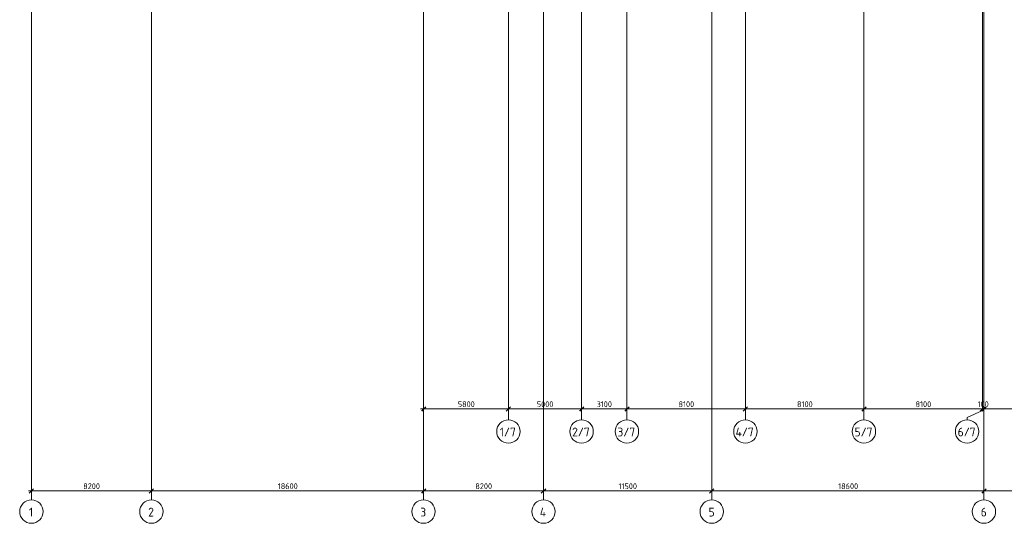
# Model space of a CAD drawing. Header units: millimetres. Extents: x -9064 to 167246, y -7619 to 134351.
# Tile 1 of 112: x -800 to 66493, y -7619 to 26784. Entities that reach past the tile are written whole.
import ezdxf

# ---------------------------------------------------------------- set-up
doc = ezdxf.new("R2010")
doc.units = ezdxf.units.MM
doc.linetypes.add('4_ Штрихпунктир_ 10 х 2 мм', pattern=[14, 10, -2, 0, -2])
for name, color, linetype, lineweight in [('A-ANNO-DIMS', 7, 'Continuous', 5), ('A-ANNO-DIMS-200', 7, 'Continuous', 5), ('S-GRID', 7, 'Continuous', 5), ('S-GRID-IDEN', 7, 'Continuous', 5)]:
    doc.layers.add(name, color=color, linetype=linetype, lineweight=lineweight)
doc.styles.add('GOST Common_1', font='GOST_Common.ttf', dxfattribs={"height": 600})
doc.styles.add('GOST Common_2', font='GOST_Common.ttf', dxfattribs={"height": 400})
doc.dimstyles.new('2_мм', dxfattribs={"dimscale": 304.8, "dimtxt": 402.285999, "dimasz": 0.984252, "dimexe": 0.656168, "dimexo": 0.984252, "dimgap": 0, "dimtad": 1, "dimdec": 0, "dimdsep": 46, "dimtxsty": 'GOST Common_2', "dimblk1": 'OBLIQUE', "dimblk2": 'OBLIQUE', "dimsah": 1, "dimcen": 0.09, "dimdle": 0.656168, "dimadec": 5, "dimazin": 2, "dimtfac": 1, "dimtdec": 4, "dimtix": 1, "dimtmove": 0, "dimatfit": 3, "dimfxl": 1, "dimtvp": 1, "dimtolj": 1, "dimtzin": 0, "dimarcsym": 2})

# ---------------------------------------------------------------- blocks, each defined once
blk = doc.blocks.new('Ось сетки - 8_0 мм-31302-Маркировочный план-схема -2 этажа на отм_-9_600')
at = {"layer": 'S-GRID-IDEN'}
blk.add_circle((0, 0), 4, dxfattribs=at)
blk = doc.blocks.new('DIMBLOCK39-Маркировочный план-схема -2 этажа на отм_-9_600')
at = {"layer": 'A-ANNO-DIMS-200'}
for p, q in [((26600, 194), (32600, 194)), ((26800, 106), (26800, 394)), ((26800, 194), (26800, 106)), ((32600, 106), (32600, 394)), ((32600, 194), (32600, 106))]:
    blk.add_line(p, q, dxfattribs=at)
at = {"layer": 'A-ANNO-DIMS-200', "lineweight": 25}
for p, q in [((26800, 194), (26650, 44)), ((26800, 194), (26950, 344)), ((32600, 194), (32450, 44)), ((32600, 194), (32750, 344))]:
    blk.add_line(p, q, dxfattribs=at)
at = {"layer": 'A-ANNO-DIMS-200', "color": 0, "insert": (29141, 716), "char_height": 400, "width": 1341.86, "attachment_point": 1, "line_spacing_factor": 1.022761, "style": 'GOST Common_2'}
blk.add_mtext('5800', dxfattribs=at)
blk = doc.blocks.new('_Oblique')
at = {"color": 0, "linetype": 'ByBlock', "lineweight": -2}
blk.add_line((-0.5, -0.5), (0.5, 0.5), dxfattribs=at)
blk = doc.blocks.new('DIMBLOCK40-Маркировочный план-схема -2 этажа на отм_-9_600')
at = {"layer": 'A-ANNO-DIMS-200', "lineweight": 25}
for p, q in [((32600, 194), (32450, 44)), ((32600, 194), (32750, 344)), ((37600, 194), (37450, 44)), ((37600, 194), (37750, 344))]:
    blk.add_line(p, q, dxfattribs=at)
at = {"layer": 'A-ANNO-DIMS-200'}
for p, q in [((32600, 106), (32600, 394)), ((32600, 194), (37600, 194)), ((32600, 194), (32600, 106)), ((37600, 106), (37600, 394)), ((37600, 194), (37600, 106))]:
    blk.add_line(p, q, dxfattribs=at)
at = {"layer": 'A-ANNO-DIMS-200', "color": 0, "insert": (34541, 716), "char_height": 400, "width": 1341.86, "attachment_point": 1, "line_spacing_factor": 1.022761, "style": 'GOST Common_2'}
blk.add_mtext('5000', dxfattribs=at)
blk = doc.blocks.new('DIMBLOCK41-Маркировочный план-схема -2 этажа на отм_-9_600')
at = {"layer": 'A-ANNO-DIMS-200', "lineweight": 25}
for p, q in [((37600, 194), (37450, 44)), ((37600, 194), (37750, 344)), ((40700, 194), (40550, 44)), ((40700, 194), (40850, 344))]:
    blk.add_line(p, q, dxfattribs=at)
at = {"layer": 'A-ANNO-DIMS-200'}
for p, q in [((37600, 106), (37600, 394)), ((37600, 194), (40700, 194)), ((37600, 194), (37600, 106)), ((40700, 106), (40700, 394)), ((40700, 194), (40700, 106))]:
    blk.add_line(p, q, dxfattribs=at)
at = {"layer": 'A-ANNO-DIMS-200', "color": 0, "insert": (38628, 716), "char_height": 400, "width": 1251.86, "attachment_point": 1, "line_spacing_factor": 1.022761, "style": 'GOST Common_2'}
blk.add_mtext('3100', dxfattribs=at)
blk = doc.blocks.new('DIMBLOCK42-Маркировочный план-схема -2 этажа на отм_-9_600')
at = {"layer": 'A-ANNO-DIMS-200', "lineweight": 25}
for p, q in [((40700, 194), (40550, 44)), ((40700, 194), (40850, 344)), ((48800, 194), (48650, 44)), ((48800, 194), (48950, 344))]:
    blk.add_line(p, q, dxfattribs=at)
at = {"layer": 'A-ANNO-DIMS-200'}
for p, q in [((40700, 106), (40700, 394)), ((40700, 194), (48800, 194)), ((40700, 194), (40700, 106)), ((48800, 106), (48800, 394)), ((48800, 194), (48800, 106))]:
    blk.add_line(p, q, dxfattribs=at)
at = {"layer": 'A-ANNO-DIMS-200', "color": 0, "insert": (44228, 716), "char_height": 400, "width": 1251.86, "attachment_point": 1, "line_spacing_factor": 1.022761, "style": 'GOST Common_2'}
blk.add_mtext('8100', dxfattribs=at)
blk = doc.blocks.new('DIMBLOCK43-Маркировочный план-схема -2 этажа на отм_-9_600')
at = {"layer": 'A-ANNO-DIMS-200', "lineweight": 25}
for p, q in [((48800, 194), (48650, 44)), ((48800, 194), (48950, 344)), ((56900, 194), (56750, 44)), ((56900, 194), (57050, 344))]:
    blk.add_line(p, q, dxfattribs=at)
at = {"layer": 'A-ANNO-DIMS-200'}
for p, q in [((48800, 106), (48800, 394)), ((48800, 194), (56900, 194)), ((48800, 194), (48800, 106)), ((56900, 106), (56900, 394)), ((56900, 194), (56900, 106))]:
    blk.add_line(p, q, dxfattribs=at)
at = {"layer": 'A-ANNO-DIMS-200', "color": 0, "insert": (52328, 716), "char_height": 400, "width": 1251.86, "attachment_point": 1, "line_spacing_factor": 1.022761, "style": 'GOST Common_2'}
blk.add_mtext('8100', dxfattribs=at)
blk = doc.blocks.new('DIMBLOCK44-Маркировочный план-схема -2 этажа на отм_-9_600')
at = {"layer": 'A-ANNO-DIMS-200', "lineweight": 25}
for p, q in [((56900, 194), (56750, 44)), ((56900, 194), (57050, 344)), ((65000, 194), (64850, 44)), ((65000, 194), (65150, 344))]:
    blk.add_line(p, q, dxfattribs=at)
at = {"layer": 'A-ANNO-DIMS-200'}
for p, q in [((56900, 106), (56900, 394)), ((56900, 194), (65000, 194)), ((56900, 194), (56900, 106)), ((65000, 106), (65000, 394)), ((65000, 194), (65000, 106))]:
    blk.add_line(p, q, dxfattribs=at)
at = {"layer": 'A-ANNO-DIMS-200', "color": 0, "insert": (60428, 716), "char_height": 400, "width": 1251.86, "attachment_point": 1, "line_spacing_factor": 1.022761, "style": 'GOST Common_2'}
blk.add_mtext('8100', dxfattribs=at)
blk = doc.blocks.new('DIMBLOCK45-Маркировочный план-схема -2 этажа на отм_-9_600')
at = {"layer": 'A-ANNO-DIMS-200', "lineweight": 25}
for p, q in [((65000, 194), (64850, 44)), ((65100, 194), (64950, 44)), ((65000, 194), (65150, 344)), ((65100, 194), (65250, 344))]:
    blk.add_line(p, q, dxfattribs=at)
at = {"layer": 'A-ANNO-DIMS-200'}
for p, q in [((65000, 106), (65000, 394)), ((65000, 194), (65100, 194)), ((65000, 194), (65000, 106)), ((65100, 106), (65100, 394)), ((65100, 194), (65100, 106))]:
    blk.add_line(p, q, dxfattribs=at)
at = {"layer": 'A-ANNO-DIMS-200', "color": 0, "insert": (64668, 716), "char_height": 400, "width": 916.39, "attachment_point": 1, "line_spacing_factor": 1.022761, "style": 'GOST Common_2'}
blk.add_mtext('100', dxfattribs=at)
blk = doc.blocks.new('DIMBLOCK46-Маркировочный план-схема -2 этажа на отм_-9_600')
at = {"layer": 'A-ANNO-DIMS-200', "lineweight": 25}
for p, q in [((65100, 194), (64950, 44)), ((65100, 194), (65250, 344)), ((73100, 194), (72950, 44)), ((73100, 194), (73250, 344))]:
    blk.add_line(p, q, dxfattribs=at)
at = {"layer": 'A-ANNO-DIMS-200'}
for p, q in [((65100, 106), (65100, 394)), ((65100, 194), (73100, 194)), ((65100, 194), (65100, 106)), ((73100, 106), (73100, 394)), ((73100, 194), (73100, 106))]:
    blk.add_line(p, q, dxfattribs=at)
at = {"layer": 'A-ANNO-DIMS-200', "color": 0, "insert": (68541, 716), "char_height": 400, "width": 1341.86, "attachment_point": 1, "line_spacing_factor": 1.022761, "style": 'GOST Common_2'}
blk.add_mtext('8000', dxfattribs=at)
blk = doc.blocks.new('DIMBLOCK158-Маркировочный план-схема -2 этажа на отм_-9_600')
at = {"layer": 'A-ANNO-DIMS-200'}
for p, q in [((0, -5498), (0, -5210)), ((8200, -5498), (8200, -5210)), ((-200, -5410), (8200, -5410)), ((0, -5410), (0, -5498)), ((8200, -5410), (8200, -5498))]:
    blk.add_line(p, q, dxfattribs=at)
at = {"layer": 'A-ANNO-DIMS-200', "lineweight": 25}
for p, q in [((0, -5410), (150, -5260)), ((8200, -5410), (8350, -5260)), ((0, -5410), (-150, -5560)), ((8200, -5410), (8050, -5560))]:
    blk.add_line(p, q, dxfattribs=at)
at = {"layer": 'A-ANNO-DIMS-200', "color": 0, "insert": (3541, -4887), "char_height": 400, "width": 1341.86, "attachment_point": 1, "line_spacing_factor": 1.022761, "style": 'GOST Common_2'}
blk.add_mtext('8200', dxfattribs=at)
blk = doc.blocks.new('DIMBLOCK159-Маркировочный план-схема -2 этажа на отм_-9_600')
at = {"layer": 'A-ANNO-DIMS-200'}
for p, q in [((8200, -5498), (8200, -5210)), ((26800, -5498), (26800, -5210)), ((8200, -5410), (26800, -5410)), ((8200, -5410), (8200, -5498)), ((26800, -5410), (26800, -5498))]:
    blk.add_line(p, q, dxfattribs=at)
at = {"layer": 'A-ANNO-DIMS-200', "lineweight": 25}
for p, q in [((8200, -5410), (8350, -5260)), ((26800, -5410), (26950, -5260)), ((8200, -5410), (8050, -5560)), ((26800, -5410), (26650, -5560))]:
    blk.add_line(p, q, dxfattribs=at)
at = {"layer": 'A-ANNO-DIMS-200', "color": 0, "insert": (16839, -4887), "char_height": 400, "width": 1587.33, "attachment_point": 1, "line_spacing_factor": 1.022761, "style": 'GOST Common_2'}
blk.add_mtext('18600', dxfattribs=at)
blk = doc.blocks.new('DIMBLOCK160-Маркировочный план-схема -2 этажа на отм_-9_600')
at = {"layer": 'A-ANNO-DIMS-200'}
for p, q in [((26800, -5498), (26800, -5210)), ((35000, -5498), (35000, -5210)), ((26800, -5410), (35000, -5410)), ((26800, -5410), (26800, -5498)), ((35000, -5410), (35000, -5498))]:
    blk.add_line(p, q, dxfattribs=at)
at = {"layer": 'A-ANNO-DIMS-200', "lineweight": 25}
for p, q in [((26800, -5410), (26950, -5260)), ((35000, -5410), (35150, -5260)), ((26800, -5410), (26650, -5560)), ((35000, -5410), (34850, -5560))]:
    blk.add_line(p, q, dxfattribs=at)
at = {"layer": 'A-ANNO-DIMS-200', "color": 0, "insert": (30341, -4887), "char_height": 400, "width": 1341.86, "attachment_point": 1, "line_spacing_factor": 1.022761, "style": 'GOST Common_2'}
blk.add_mtext('8200', dxfattribs=at)
blk = doc.blocks.new('DIMBLOCK161-Маркировочный план-схема -2 этажа на отм_-9_600')
at = {"layer": 'A-ANNO-DIMS-200'}
for p, q in [((35000, -5498), (35000, -5210)), ((46500, -5498), (46500, -5210)), ((35000, -5410), (46500, -5410)), ((35000, -5410), (35000, -5498)), ((46500, -5410), (46500, -5498))]:
    blk.add_line(p, q, dxfattribs=at)
at = {"layer": 'A-ANNO-DIMS-200', "lineweight": 25}
for p, q in [((35000, -5410), (35150, -5260)), ((46500, -5410), (46650, -5260)), ((35000, -5410), (34850, -5560)), ((46500, -5410), (46350, -5560))]:
    blk.add_line(p, q, dxfattribs=at)
at = {"layer": 'A-ANNO-DIMS-200', "color": 0, "insert": (40126, -4887), "char_height": 400, "width": 1497.32, "attachment_point": 1, "line_spacing_factor": 1.022761, "style": 'GOST Common_2'}
blk.add_mtext('11500', dxfattribs=at)
blk = doc.blocks.new('DIMBLOCK162-Маркировочный план-схема -2 этажа на отм_-9_600')
at = {"layer": 'A-ANNO-DIMS-200'}
for p, q in [((46500, -5498), (46500, -5210)), ((65100, -5498), (65100, -5210)), ((46500, -5410), (65100, -5410)), ((46500, -5410), (46500, -5498)), ((65100, -5410), (65100, -5498))]:
    blk.add_line(p, q, dxfattribs=at)
at = {"layer": 'A-ANNO-DIMS-200', "lineweight": 25}
for p, q in [((46500, -5410), (46650, -5260)), ((65100, -5410), (65250, -5260)), ((46500, -5410), (46350, -5560)), ((65100, -5410), (64950, -5560))]:
    blk.add_line(p, q, dxfattribs=at)
at = {"layer": 'A-ANNO-DIMS-200', "color": 0, "insert": (55139, -4887), "char_height": 400, "width": 1587.33, "attachment_point": 1, "line_spacing_factor": 1.022761, "style": 'GOST Common_2'}
blk.add_mtext('18600', dxfattribs=at)
blk = doc.blocks.new('DIMBLOCK163-Маркировочный план-схема -2 этажа на отм_-9_600')
at = {"layer": 'A-ANNO-DIMS-200'}
for p, q in [((65100, -5498), (65100, -5210)), ((108270, -5498), (108270, -5210)), ((65100, -5410), (108270, -5410)), ((65100, -5410), (65100, -5498)), ((108270, -5410), (108270, -5498))]:
    blk.add_line(p, q, dxfattribs=at)
at = {"layer": 'A-ANNO-DIMS-200', "lineweight": 25}
for p, q in [((65100, -5410), (65250, -5260)), ((108270, -5410), (108420, -5260)), ((65100, -5410), (64950, -5560)), ((108270, -5410), (108120, -5560))]:
    blk.add_line(p, q, dxfattribs=at)
at = {"layer": 'A-ANNO-DIMS-200', "color": 0, "insert": (86003, -4887), "char_height": 400, "width": 1636.42, "attachment_point": 1, "line_spacing_factor": 1.022761, "style": 'GOST Common_2'}
blk.add_mtext('43170', dxfattribs=at)

msp = doc.modelspace()

# ---------------------------------------------------------------- linework, layer by layer
at = {"layer": 'S-GRID', "linetype": '4_ Штрихпунктир_ 10 х 2 мм'}
for p, q in [((0, -6019.4), (0, 132751)), ((8200, -6019.4), (8200, 132751)), ((26800, -6019.4), (26800, 132751)), ((35000, -6019.4), (35000, 132751)), ((46500, -6019.4), (46500, 132751)), ((65100, -6019.4), (65100, 132751)), ((32600, -547.7), (32600, 80105)), ((37600, -547.7), (37600, 80105)), ((40700, -547.7), (40700, 80105)), ((48800, -547.7), (48800, 80105)), ((56900, -547.7), (56900, 80105)), ((65000, 88.4), (65000, 80105))]:
    msp.add_line(p, q, dxfattribs=at)
at = {"layer": 'S-GRID'}
for p, q in [((65000, 88.4), (63947.4, -401.8)), ((63947.4, -401.8), (63947.4, -547.7))]:
    msp.add_line(p, q, dxfattribs=at)

# ---------------------------------------------------------------- block references
at = {"layer": 'S-GRID-IDEN', "xscale": 199.9999999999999, "yscale": 199.9999999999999, "zscale": 199.9999999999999}
for p in [(32600, -1347.7), (37600, -1347.7), (40700, -1347.7), (48800, -1347.7), (56900, -1347.7), (63947.4, -1347.7), (0, -6819.4), (8200, -6819.4), (26800, -6819.4), (35000, -6819.4), (46500, -6819.4), (65100, -6819.4)]:
    msp.add_blockref('Ось сетки - 8_0 мм-31302-Маркировочный план-схема -2 этажа на отм_-9_600', p, dxfattribs=at)

# ---------------------------------------------------------------- texts
at = {"layer": 'S-GRID-IDEN', "char_height": 600, "attachment_point": 1, "style": 'GOST Common_1'}
for s, insert, width in [('1/7', (32010.8, -1083.5), 1410.97), ('2/7', (36957.8, -1083.5), 1539.24), ('3/7', (40051.8, -1083.5), 1555.274), ('4/7', (48124.8, -1083.5), 1619.409), ('5/7', (56257.8, -1083.5), 1539.24), ('6/7', (63305.2, -1083.5), 1539.24), ('\\fGOST Common|b0|i0|c204|p34|;1', (-165.2, -6555.3), 384.81), ('\\fGOST Common|b0|i0|c204|p34|;2', (7981.8, -6555.3), 513.08), ('\\fGOST Common|b0|i0|c204|p34|;3', (26574.8, -6555.3), 529.114), ('\\fGOST Common|b0|i0|c204|p34|;4', (34747.8, -6555.3), 593.249), ('\\fGOST Common|b0|i0|c204|p34|;5', (46281.8, -6555.3), 513.08), ('\\fGOST Common|b0|i0|c204|p34|;6', (64881.8, -6555.3), 513.08)]:
    msp.add_mtext(s, dxfattribs=dict(at, insert=insert, width=width))

# ---------------------------------------------------------------- dimensions: what is measured, and where the dimension line sits
at = {"layer": 'A-ANNO-DIMS'}
for base, p1, p2, override, picture, middle in [((32600, 193.6), (26800, 405.8), (32600, 405.8), {"dimpost": '<>', "dimfxl": 5800}, 'DIMBLOCK39-Маркировочный план-схема -2 этажа на отм_-9_600', (29700, 393.6)), ((73100, 193.6), (65100, 405.8), (73100, 405.8), {"dimpost": '<>', "dimfxl": 8000}, 'DIMBLOCK46-Маркировочный план-схема -2 этажа на отм_-9_600', (69100, 393.6))]:
    dim = msp.add_linear_dim(base=base, p1=p1, p2=p2, angle=0, dimstyle='2_мм', override=override, dxfattribs=at)
    dim.commit()
    dim.dimension.update_dxf_attribs({"geometry": picture, "text_midpoint": middle})
for base, p1, p2, override, picture, middle in [((37600, 193.6), (32600, 405.8), (37600, 405.8), {"dimpost": '<>', "dimfxl": 5000}, 'DIMBLOCK40-Маркировочный план-схема -2 этажа на отм_-9_600', (35100, 393.6)), ((40700, 193.6), (37600, 405.8), (40700, 405.8), {"dimpost": '<>', "dimfxl": 3100}, 'DIMBLOCK41-Маркировочный план-схема -2 этажа на отм_-9_600', (39150, 393.6)), ((48800, 193.6), (40700, 405.8), (48800, 405.8), {"dimpost": '<>', "dimfxl": 8100}, 'DIMBLOCK42-Маркировочный план-схема -2 этажа на отм_-9_600', (44750, 393.6)), ((56900, 193.6), (48800, 405.8), (56900, 405.8), {"dimpost": '<>', "dimfxl": 8100}, 'DIMBLOCK43-Маркировочный план-схема -2 этажа на отм_-9_600', (52850, 393.6)), ((65000, 193.6), (56900, 405.8), (65000, 405.8), {"dimpost": '<>', "dimfxl": 8100}, 'DIMBLOCK44-Маркировочный план-схема -2 этажа на отм_-9_600', (60950, 393.6)), ((65100, 193.6), (65000, 405.8), (65100, 405.8), {"dimpost": '<>', "dimfxl": 100}, 'DIMBLOCK45-Маркировочный план-схема -2 этажа на отм_-9_600', (65050, 393.6)), ((8200, -5410), (0, -5197.8), (8200, -5197.8), {"dimpost": '<>', "dimfxl": 8200}, 'DIMBLOCK158-Маркировочный план-схема -2 этажа на отм_-9_600', (4100, -5210)), ((26800, -5410), (8200, -5197.8), (26800, -5197.8), {"dimpost": '<>', "dimfxl": 18600}, 'DIMBLOCK159-Маркировочный план-схема -2 этажа на отм_-9_600', (17500, -5210)), ((35000, -5410), (26800, -5197.8), (35000, -5197.8), {"dimpost": '<>', "dimfxl": 8200}, 'DIMBLOCK160-Маркировочный план-схема -2 этажа на отм_-9_600', (30900, -5210)), ((46500, -5410), (35000, -5197.8), (46500, -5197.8), {"dimpost": '<>', "dimfxl": 11500}, 'DIMBLOCK161-Маркировочный план-схема -2 этажа на отм_-9_600', (40750, -5210)), ((65100, -5410), (46500, -5197.8), (65100, -5197.8), {"dimpost": '<>', "dimfxl": 18600}, 'DIMBLOCK162-Маркировочный план-схема -2 этажа на отм_-9_600', (55800, -5210)), ((108270, -5410), (65100, -5197.8), (108270, -5197.8), {"dimpost": '<>', "dimfxl": 43170}, 'DIMBLOCK163-Маркировочный план-схема -2 этажа на отм_-9_600', (86685, -5210))]:
    dim = msp.add_linear_dim(base=base, p1=p1, p2=p2, dimstyle='2_мм', override=override, dxfattribs=at)
    dim.commit()
    dim.dimension.update_dxf_attribs({"geometry": picture, "text_midpoint": middle})

doc.saveas('drawing.dxf')
